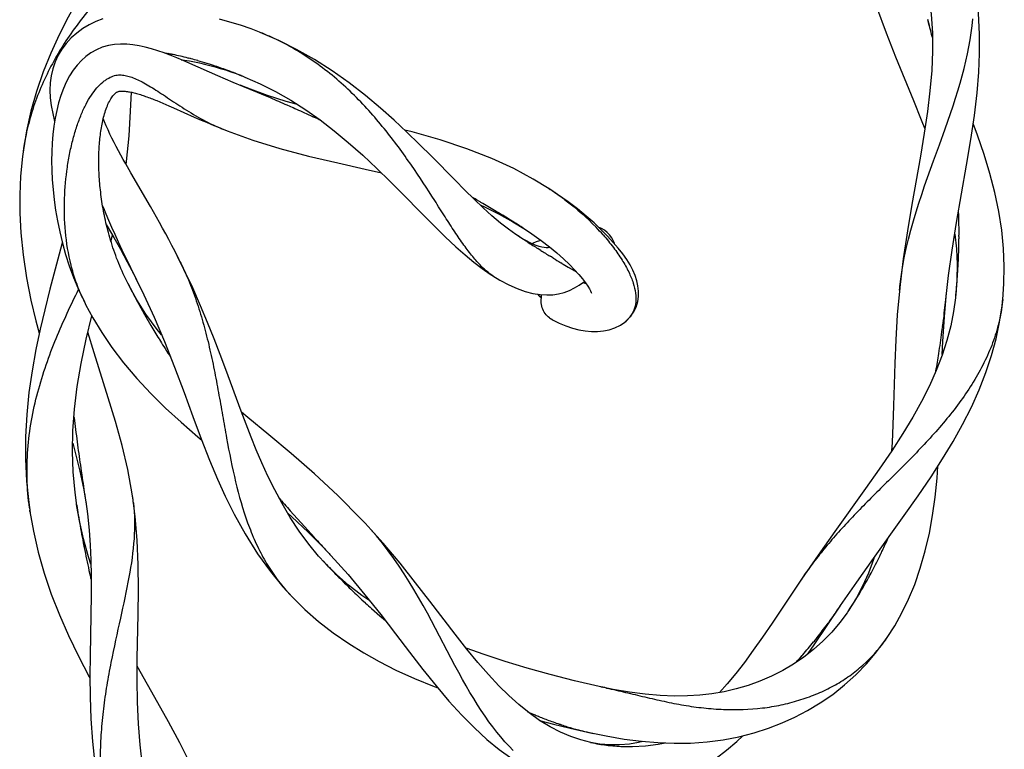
# Model space of a CAD drawing. Header units: millimetres. Extents: x 14.4 to 66.3, y 8 to 102.6.
# Tile 3 of 4: x 45.4 to 66.3, y 76.5 to 92. Entities that reach past the tile are written whole.
import ezdxf

# ---------------------------------------------------------------- set-up
doc = ezdxf.new("R2010")
doc.units = ezdxf.units.MM
doc.header["$LTSCALE"] = 7.254514
doc.layers.add('00_COMPONENTS', color=7, linetype='CONTINUOUS')

msp = doc.modelspace()

# ---------------------------------------------------------------- linework, layer by layer
at = {"layer": '00_COMPONENTS', "color": 7, "linetype": 'Continuous'}
for p, q in [((64.717, 91.906), (64.686, 92.029)), ((64.719, 91.906), (64.687, 92.029)), ((50.922, 91.589), (50.528, 91.759)), ((64.783, 91.647), (64.766, 91.715)), ((48.647, 91.294), (48.643, 91.295)), ((48.647, 91.293), (48.643, 91.294)), ((49.036, 91.1), (48.896, 91.16)), ((49.032, 91.206), (49.026, 91.208)), ((49.032, 91.206), (49.026, 91.207)), ((49.631, 90.835), (49.036, 91.1)), ((49.457, 91.083), (49.401, 91.1)), ((49.538, 91.056), (49.457, 91.083)), ((49.791, 90.766), (49.631, 90.835)), ((49.863, 90.943), (49.857, 90.945)), ((49.863, 90.943), (49.857, 90.945)), ((50.126, 90.842), (50.178, 90.822)), ((50.145, 90.835), (50.205, 90.811)), ((49.956, 90.696), (49.791, 90.766)), ((50.164, 90.612), (49.956, 90.696)), ((50.322, 90.551), (50.104, 90.636)), ((50.205, 90.811), (50.525, 90.67)), ((50.318, 90.549), (50.164, 90.612)), ((50.475, 90.484), (50.318, 90.549)), ((50.684, 90.421), (50.322, 90.551)), ((51.08, 90.295), (50.684, 90.421)), ((48.337, 90.31), (48.399, 90.285)), ((48.399, 90.285), (48.462, 90.259)), ((48.462, 90.259), (48.525, 90.231)), ((48.525, 90.231), (48.59, 90.203)), ((48.59, 90.203), (48.688, 90.16)), ((51.322, 90.227), (51.08, 90.295)), ((51.225, 90.158), (51.103, 90.212)), ((48.688, 90.16), (49.132, 89.962)), ((51.225, 90.158), (51.22, 90.16)), ((51.679, 89.953), (51.555, 90.009)), ((49.132, 89.962), (49.278, 89.899)), ((49.278, 89.899), (49.39, 89.85)), ((49.39, 89.85), (49.467, 89.817)), ((49.467, 89.817), (49.546, 89.784)), ((49.546, 89.784), (49.625, 89.751)), ((51.679, 89.953), (51.641, 89.97)), ((49.625, 89.751), (49.706, 89.718)), ((49.706, 89.718), (49.83, 89.669)), ((49.714, 89.715), (49.731, 89.708)), ((45.5, 89.226), (45.487, 89.124)), ((45.506, 89.264), (45.493, 89.173)), ((45.501, 89.233), (45.5, 89.226)), ((45.501, 89.233), (45.5, 89.226)), ((64.682, 88.68), (64.809, 89.032)), ((48.199, 88.065), (47.783, 88.781)), ((56.836, 88.321), (56.647, 88.446)), ((56.656, 88.44), (56.68, 88.425)), ((55.198, 88.158), (55.194, 88.16)), ((47.188, 88.075), (47.203, 88.036)), ((55.194, 88.096), (55.282, 88.057)), ((55.282, 88.057), (55.598, 87.9)), ((55.588, 87.927), (55.584, 87.929)), ((65.339, 87.954), (65.338, 87.975)), ((47.27, 87.667), (47.258, 87.719)), ((47.313, 87.772), (47.376, 87.627)), ((55.598, 87.9), (55.886, 87.74)), ((55.886, 87.74), (56.116, 87.598)), ((55.954, 87.702), (55.95, 87.704)), ((47.283, 87.615), (47.27, 87.667)), ((56.116, 87.598), (56.111, 87.602)), ((56.111, 87.602), (56.291, 87.482)), ((57.766, 87.595), (57.765, 87.596)), ((65.255, 87.486), (65.257, 87.474)), ((46.331, 87.304), (46.321, 87.265)), ((47.372, 87.297), (47.355, 87.351)), ((47.364, 87.322), (47.397, 87.453)), ((47.518, 87.312), (47.597, 87.142)), ((56.026, 87.419), (55.947, 87.471)), ((56.026, 87.419), (55.997, 87.438)), ((56.1, 87.372), (56.026, 87.419)), ((56.126, 87.355), (56.1, 87.372)), ((56.158, 87.334), (56.126, 87.355)), ((56.204, 87.305), (56.158, 87.334)), ((56.291, 87.482), (56.485, 87.344)), ((56.485, 87.344), (56.661, 87.209)), ((65.257, 87.474), (65.291, 87.165)), ((65.346, 87.424), (65.345, 87.456)), ((65.347, 87.424), (65.347, 87.456)), ((47.565, 87.155), (47.709, 86.891)), ((56.446, 87.152), (56.417, 87.171)), ((56.478, 87.132), (56.446, 87.152)), ((56.661, 87.209), (56.82, 87.077)), ((56.82, 87.077), (56.962, 86.951)), ((65.291, 87.165), (65.307, 86.839)), ((47.709, 86.891), (47.853, 86.614)), ((48.912, 86.73), (48.776, 87.006)), ((56.703, 86.992), (56.676, 87.009)), ((56.74, 86.969), (56.703, 86.992)), ((56.925, 86.857), (56.902, 86.871)), ((56.962, 86.951), (57.087, 86.831)), ((64.164, 86.952), (64.085, 86.287)), ((65.33, 86.847), (65.331, 86.879)), ((65.332, 86.847), (65.333, 86.878)), ((47.552, 86.801), (47.529, 86.857)), ((47.575, 86.745), (47.552, 86.801)), ((47.6, 86.689), (47.575, 86.745)), ((47.625, 86.633), (47.6, 86.689)), ((57.087, 86.831), (57.196, 86.72)), ((65.307, 86.839), (65.304, 86.505)), ((47.841, 86.641), (47.886, 86.55)), ((47.853, 86.614), (47.908, 86.507)), ((47.886, 86.55), (48.062, 86.192)), ((55.406, 86.63), (55.473, 86.586)), ((55.473, 86.586), (55.465, 86.591)), ((57.365, 86.525), (57.427, 86.444)), ((57.384, 86.45), (57.4, 86.444)), ((57.42, 86.445), (57.389, 86.456)), ((57.393, 86.447), (57.401, 86.443)), ((57.427, 86.443), (57.42, 86.445)), ((65.069, 86.09), (65.127, 86.602)), ((65.304, 86.505), (65.281, 86.189)), ((47.895, 86.115), (47.72, 86.435)), ((57.436, 86.429), (57.437, 86.428)), ((57.436, 86.429), (57.438, 86.428)), ((64.085, 86.287), (64.09, 86.336)), ((64.09, 86.336), (64.093, 86.365)), ((65.287, 86.261), (65.291, 86.303)), ((65.289, 86.261), (65.292, 86.302)), ((46.8, 86.041), (46.834, 85.972)), ((47.826, 86.23), (47.833, 86.217)), ((47.908, 86.076), (47.954, 85.99)), ((65.038, 85.721), (65.085, 86.232)), ((65.07, 86.09), (65.085, 86.232)), ((65.274, 86.125), (65.233, 85.835)), ((65.283, 86.21), (65.274, 86.125)), ((65.278, 86.161), (65.283, 86.21)), ((66.261, 85.958), (66.278, 86.108)), ((66.276, 86.087), (66.274, 86.069)), ((46.819, 86.003), (46.816, 86.008)), ((47.954, 85.99), (48.077, 85.77)), ((48.092, 85.744), (48.099, 85.731)), ((56.717, 85.664), (56.702, 85.673)), ((56.709, 85.669), (56.702, 85.673)), ((56.709, 85.669), (56.756, 85.643)), ((56.756, 85.643), (56.756, 85.643)), ((58.166, 85.546), (58.26, 85.611)), ((58.253, 85.605), (58.288, 85.633)), ((58.26, 85.611), (58.253, 85.605)), ((58.268, 85.617), (58.26, 85.611)), ((64.999, 85.517), (65.016, 85.63)), ((65.005, 85.199), (65.038, 85.721)), ((48.438, 85.341), (48.344, 85.455)), ((48.383, 85.254), (48.392, 85.24)), ((48.383, 85.254), (48.392, 85.24)), ((64.993, 84.925), (65.005, 85.199)), ((64.919, 84.942), (64.936, 85.055)), ((48.604, 84.906), (48.626, 84.873)), ((50.125, 83.72), (49.799, 84.603)), ((46.579, 83.602), (46.589, 83.521)), ((46.656, 83.003), (46.664, 82.945)), ((46.602, 81.995), (46.563, 82.432)), ((46.735, 82.45), (46.745, 82.369)), ((46.78, 82.089), (46.838, 81.743)), ((46.639, 81.719), (46.602, 81.995)), ((46.817, 81.878), (46.838, 81.743)), ((47.824, 81.907), (47.815, 81.966)), ((47.878, 81.481), (47.819, 81.94)), ((50.922, 81.887), (50.98, 81.821)), ((45.621, 81.781), (45.652, 81.561)), ((46.697, 81.393), (46.636, 81.741)), ((46.636, 81.741), (46.639, 81.719)), ((46.829, 81.803), (46.866, 81.54)), ((51.106, 81.677), (51.167, 81.607)), ((45.647, 81.592), (45.643, 81.617)), ((46.671, 81.515), (46.675, 81.493)), ((46.685, 81.434), (46.688, 81.412)), ((46.685, 81.434), (46.689, 81.413)), ((51.107, 81.561), (51.201, 81.477)), ((51.167, 81.607), (51.466, 81.27)), ((51.201, 81.477), (51.547, 81.149)), ((63.531, 80.593), (64.187, 81.509)), ((46.783, 81.009), (46.697, 81.393)), ((51.466, 81.27), (51.677, 81.038)), ((52.771, 81.326), (52.757, 81.341)), ((53.136, 80.919), (52.757, 81.341)), ((52.995, 81.071), (52.864, 81.223)), ((51.547, 81.149), (51.861, 80.833)), ((46.776, 80.927), (46.797, 80.821)), ((46.779, 80.927), (46.798, 80.822)), ((46.89, 80.626), (46.783, 81.009)), ((51.806, 80.897), (51.82, 80.882)), ((51.861, 80.833), (52.044, 80.639)), ((46.94, 80.473), (46.89, 80.626)), ((52.028, 80.656), (52.393, 80.251)), ((62.36, 80.667), (62.008, 80.155)), ((63.71, 80.741), (63.721, 80.766)), ((63.712, 80.739), (63.724, 80.764)), ((51.934, 80.464), (51.861, 80.542)), ((51.898, 80.503), (51.935, 80.465)), ((52.15, 80.252), (51.924, 80.475)), ((63.179, 80.094), (63.531, 80.593)), ((46.898, 80.34), (46.921, 80.234)), ((52.404, 80.029), (52.15, 80.252)), ((52.393, 80.251), (52.751, 79.823)), ((62.023, 80.178), (61.382, 79.22)), ((62.06, 80.231), (62.049, 80.215)), ((63.462, 80.249), (63.486, 80.295)), ((63.464, 80.248), (63.489, 80.294)), ((51.012, 79.991), (51.167, 79.821)), ((52.244, 80.144), (52.318, 80.072)), ((52.244, 80.144), (52.317, 80.071)), ((62.023, 80.177), (61.998, 80.14)), ((62.838, 79.597), (63.179, 80.094)), ((51.133, 79.857), (51.216, 79.77)), ((52.751, 79.823), (53.084, 79.404)), ((63.194, 79.783), (63.207, 79.804)), ((63.196, 79.782), (63.209, 79.803)), ((63.22, 79.826), (63.232, 79.847)), ((63.222, 79.825), (63.234, 79.845)), ((52.686, 79.719), (52.763, 79.65)), ((52.686, 79.718), (52.761, 79.648)), ((62.278, 78.761), (62.843, 79.605)), ((62.82, 79.571), (62.838, 79.597)), ((52.892, 79.534), (53.064, 79.379)), ((53.064, 79.379), (53.186, 79.277)), ((63.014, 79.5), (62.974, 79.442)), ((63.024, 79.515), (62.992, 79.467)), ((63.014, 79.5), (63.024, 79.515)), ((62.586, 79.239), (62.599, 79.257)), ((62.586, 79.239), (62.599, 79.257)), ((54.579, 78.472), (54.248, 79.105)), ((63.791, 78.867), (63.841, 78.939)), ((63.825, 78.915), (63.841, 78.939)), ((62.152, 78.575), (62.278, 78.761)), ((62.294, 78.86), (62.307, 78.876)), ((62.295, 78.859), (62.308, 78.876)), ((61.994, 78.501), (62.007, 78.517)), ((57.796, 77.859), (57.718, 77.876)), ((58.012, 77.816), (57.754, 77.868)), ((57.754, 77.868), (57.796, 77.859)), ((56.421, 77.246), (56.437, 77.24)), ((56.422, 77.25), (56.438, 77.244)), ((56.871, 77.078), (56.887, 77.073)), ((56.872, 77.082), (56.888, 77.077)), ((57.102, 76.991), (57.438, 76.914)), ((57.438, 76.914), (57.589, 76.881)), ((57.55, 76.89), (57.866, 76.826)), ((57.732, 76.655), (57.53, 76.689)), ((57.53, 76.689), (57.543, 76.687)), ((57.949, 76.637), (57.732, 76.655))]:
    msp.add_line(p, q, dxfattribs=at)
for points in [[(48.195, 94.688), (47.628, 93.9), (47.35, 93.507), (47.089, 93.124), (46.86, 92.77), (46.655, 92.433), (46.459, 92.083), (46.266, 91.708), (46.089, 91.32), (45.929, 90.92), (45.788, 90.507), (45.668, 90.087), (45.574, 89.671), (45.506, 89.264)], [(65.294, 87.727), (65.509, 88.94), (65.6, 89.484), (65.676, 89.997), (65.732, 90.479), (65.767, 90.913), (65.784, 91.312), (65.783, 91.722), (65.759, 92.167), (65.707, 92.617), (65.629, 93.043), (65.532, 93.433)], [(64.565, 93.178), (64.647, 92.854), (64.712, 92.506), (64.758, 92.136), (64.782, 91.751), (64.785, 91.357), (64.768, 90.949), (64.731, 90.522), (64.678, 90.078), (64.609, 89.617), (64.528, 89.134), (64.346, 88.107)], [(63.401, 92.889), (63.597, 92.302), (63.8, 91.752), (64.003, 91.237), (64.384, 90.311)], [(47.194, 92.047), (47.045, 91.988), (46.902, 91.919), (46.766, 91.838), (46.637, 91.744), (46.52, 91.64), (46.416, 91.526), (46.324, 91.404), (46.246, 91.274), (46.182, 91.135), (46.132, 90.987), (46.098, 90.837), (46.078, 90.686), (46.071, 90.53), (46.077, 90.369), (46.097, 90.204), (46.128, 90.035), (46.17, 89.871)], [(50.548, 91.751), (50.339, 91.831), (50.112, 91.909), (49.887, 91.979), (49.665, 92.039)], [(65.055, 89.71), (65.113, 89.876), (65.17, 90.039), (65.224, 90.202), (65.276, 90.363), (65.326, 90.522), (65.372, 90.681), (65.416, 90.838), (65.457, 90.993), (65.494, 91.148), (65.528, 91.301), (65.558, 91.453), (65.584, 91.603), (65.606, 91.752), (65.624, 91.9), (65.638, 92.046)], [(48.896, 91.16), (48.759, 91.218), (48.623, 91.273), (48.489, 91.324), (48.356, 91.37), (48.223, 91.411), (48.092, 91.447), (47.961, 91.476), (47.83, 91.497), (47.699, 91.51), (47.569, 91.512), (47.439, 91.504), (47.309, 91.481), (47.18, 91.444), (47.056, 91.392), (46.939, 91.326), (46.833, 91.248), (46.737, 91.162), (46.648, 91.065), (46.563, 90.955), (46.486, 90.834), (46.417, 90.704), (46.356, 90.566), (46.302, 90.42), (46.254, 90.264), (46.214, 90.104), (46.181, 89.938), (46.154, 89.767), (46.133, 89.591), (46.118, 89.41), (46.109, 89.223), (46.106, 89.031), (46.109, 88.833), (46.119, 88.63), (46.135, 88.421), (46.158, 88.205), (46.189, 87.983), (46.229, 87.756), (46.277, 87.524), (46.335, 87.289), (46.403, 87.048), (46.481, 86.804), (46.572, 86.557), (46.677, 86.303), (46.8, 86.041)], [(54.168, 89.126), (53.902, 89.39), (53.64, 89.644), (53.372, 89.895), (53.082, 90.153), (52.761, 90.423), (52.415, 90.691), (52.055, 90.945), (51.683, 91.182), (51.302, 91.399), (50.922, 91.589)], [(48.852, 91.179), (48.923, 91.169), (49.028, 91.152), (49.134, 91.133), (49.242, 91.111), (49.351, 91.086), (49.461, 91.059), (49.571, 91.029), (49.683, 90.996), (49.795, 90.961)], [(49.795, 90.961), (49.907, 90.923), (50.019, 90.883), (50.132, 90.84)], [(50.525, 90.67), (50.85, 90.507), (51.175, 90.321), (51.494, 90.118), (51.801, 89.901), (52.099, 89.672), (52.397, 89.425), (52.702, 89.155), (53.004, 88.872), (53.281, 88.599), (53.524, 88.355)], [(47.258, 87.719), (47.246, 87.771), (47.235, 87.822), (47.225, 87.873), (47.215, 87.923), (47.205, 87.974), (47.196, 88.024), (47.188, 88.074), (47.18, 88.123), (47.172, 88.173), (47.165, 88.221), (47.158, 88.27), (47.152, 88.318), (47.146, 88.366), (47.14, 88.414), (47.135, 88.461), (47.131, 88.508), (47.127, 88.555), (47.123, 88.601), (47.119, 88.647), (47.116, 88.693), (47.114, 88.739), (47.112, 88.784), (47.11, 88.829), (47.108, 88.874), (47.107, 88.918), (47.107, 88.962), (47.106, 89.006), (47.106, 89.05), (47.107, 89.093), (47.107, 89.136), (47.109, 89.179), (47.11, 89.222), (47.112, 89.264), (47.114, 89.305), (47.116, 89.346), (47.119, 89.387), (47.122, 89.426), (47.126, 89.466), (47.13, 89.505), (47.134, 89.544), (47.139, 89.582), (47.144, 89.621), (47.149, 89.659), (47.155, 89.697), (47.161, 89.735), (47.167, 89.773), (47.175, 89.811), (47.182, 89.849), (47.19, 89.886), (47.199, 89.923), (47.208, 89.96), (47.218, 89.997), (47.228, 90.033), (47.239, 90.068), (47.25, 90.103), (47.262, 90.137), (47.275, 90.171), (47.288, 90.203), (47.301, 90.234), (47.315, 90.264), (47.33, 90.293), (47.344, 90.32), (47.359, 90.346), (47.375, 90.37), (47.39, 90.392), (47.406, 90.413), (47.422, 90.432), (47.44, 90.45), (47.459, 90.468), (47.475, 90.481), (47.488, 90.49), (47.499, 90.496), (47.509, 90.5), (47.522, 90.504), (47.536, 90.508), (47.553, 90.51), (47.573, 90.512), (47.594, 90.513), (47.617, 90.513), (47.64, 90.512), (47.664, 90.51), (47.689, 90.507), (47.713, 90.504), (47.737, 90.5), (47.76, 90.496), (47.784, 90.492), (47.808, 90.487), (47.831, 90.481), (47.856, 90.475), (47.882, 90.469), (47.908, 90.462), (47.935, 90.454), (47.962, 90.446), (47.989, 90.438), (48.016, 90.429), (48.044, 90.42), (48.071, 90.411), (48.099, 90.401), (48.128, 90.391), (48.157, 90.38), (48.186, 90.369), (48.216, 90.358), (48.245, 90.347), (48.276, 90.335), (48.306, 90.323), (48.337, 90.31)], [(47.683, 88.957), (47.691, 89.018), (47.747, 89.565), (47.781, 90.084), (47.798, 90.489)], [(50.748, 90.368), (50.643, 90.413), (50.475, 90.484)], [(64.384, 90.311), (64.547, 89.906), (64.623, 89.711)], [(47.783, 88.781), (47.676, 88.969), (47.624, 89.062), (47.573, 89.153), (47.524, 89.244), (47.476, 89.334), (47.43, 89.424), (47.386, 89.512), (47.343, 89.6), (47.303, 89.688), (47.265, 89.776), (47.229, 89.862), (47.202, 89.934)], [(66.276, 86.087), (66.301, 86.422), (66.308, 86.79), (66.293, 87.17), (66.254, 87.561), (66.191, 87.96), (66.107, 88.363), (66.004, 88.764), (65.882, 89.165), (65.741, 89.579), (65.65, 89.823)], [(49.83, 89.669), (50.373, 89.471), (50.948, 89.292), (51.556, 89.131), (52.175, 88.988), (52.753, 88.858), (53.101, 88.776)], [(56.656, 88.44), (56.317, 88.646), (55.904, 88.867), (55.438, 89.084), (54.913, 89.29), (54.342, 89.48), (53.752, 89.645), (53.599, 89.683)], [(64.809, 89.032), (64.934, 89.375), (65.055, 89.71)], [(45.487, 89.124), (45.447, 88.706), (45.429, 88.308), (45.43, 87.919), (45.451, 87.503), (45.499, 87.038), (45.573, 86.55), (45.666, 86.078), (45.771, 85.639), (45.843, 85.373)], [(55.947, 87.471), (55.793, 87.58), (55.625, 87.712), (55.444, 87.866), (55.255, 88.038), (55.066, 88.218), (54.871, 88.411), (54.66, 88.624), (54.168, 89.126)], [(64.093, 86.365), (64.119, 86.568), (64.15, 86.77), (64.186, 86.971), (64.228, 87.171), (64.275, 87.369), (64.325, 87.564), (64.379, 87.757), (64.436, 87.947), (64.496, 88.134), (64.557, 88.319), (64.619, 88.501), (64.682, 88.68)], [(53.524, 88.355), (53.975, 87.895), (54.215, 87.654), (54.454, 87.419), (54.677, 87.211), (54.877, 87.035), (55.061, 86.882), (55.237, 86.748), (55.406, 86.63)], [(57.76, 87.572), (57.609, 87.714), (57.443, 87.86), (57.259, 88.011), (57.057, 88.165), (56.836, 88.321)], [(47.203, 88.036), (47.256, 87.907), (47.313, 87.772)], [(48.791, 86.975), (48.724, 87.106), (48.658, 87.235), (48.591, 87.36), (48.525, 87.484), (48.459, 87.605), (48.393, 87.724), (48.328, 87.84), (48.199, 88.065)], [(64.346, 88.107), (64.252, 87.548), (64.164, 86.952)], [(65.127, 86.602), (65.2, 87.14), (65.294, 87.727)], [(47.267, 87.68), (47.286, 87.648), (47.424, 87.407), (47.565, 87.155)], [(47.355, 87.351), (47.34, 87.405), (47.324, 87.458), (47.31, 87.511), (47.296, 87.563), (47.283, 87.615)], [(47.376, 87.627), (47.444, 87.474), (47.518, 87.312)], [(57.766, 87.595), (57.749, 87.603), (57.713, 87.616)], [(58.288, 85.633), (58.373, 85.72), (58.444, 85.82), (58.499, 85.93), (58.534, 86.045), (58.551, 86.157), (58.552, 86.268), (58.54, 86.378), (58.516, 86.489), (58.479, 86.6), (58.431, 86.711), (58.372, 86.823), (58.301, 86.938), (58.218, 87.056), (58.123, 87.177), (58.016, 87.303), (57.895, 87.435), (57.76, 87.572)], [(58.044, 87.271), (58.04, 87.284), (58.016, 87.342), (57.982, 87.402), (57.938, 87.46), (57.887, 87.513), (57.828, 87.559), (57.765, 87.596)], [(47.407, 87.189), (47.389, 87.243), (47.372, 87.297)], [(56.159, 87.34), (56.043, 87.408), (56.026, 87.419)], [(56.676, 87.196), (56.671, 87.194), (56.651, 87.19), (56.625, 87.186), (56.591, 87.186), (56.55, 87.191), (56.502, 87.2), (56.442, 87.216), (56.363, 87.243), (56.267, 87.285), (56.159, 87.34)], [(56.485, 87.342), (56.451, 87.336), (56.379, 87.315), (56.314, 87.287), (56.292, 87.274)], [(46.321, 87.265), (46.069, 86.308), (45.959, 85.872), (45.861, 85.458), (45.771, 85.032), (45.691, 84.579), (45.624, 84.115), (45.577, 83.646), (45.552, 83.172), (45.552, 82.698), (45.575, 82.232), (45.621, 81.781)], [(47.445, 87.079), (47.425, 87.134), (47.407, 87.189)], [(47.529, 86.857), (47.507, 86.913), (47.485, 86.968), (47.465, 87.024), (47.445, 87.079)], [(47.597, 87.142), (47.683, 86.962), (47.777, 86.769), (47.805, 86.714)], [(49.799, 84.603), (49.679, 84.923), (49.55, 85.258), (49.412, 85.603), (49.264, 85.958), (49.099, 86.334), (48.912, 86.73)], [(57.196, 86.72), (57.288, 86.617), (57.365, 86.525)], [(47.678, 86.52), (47.651, 86.577), (47.625, 86.633)], [(47.72, 86.435), (47.706, 86.464), (47.678, 86.52)], [(55.465, 86.591), (55.613, 86.5), (55.8, 86.4), (55.979, 86.32), (56.149, 86.26), (56.311, 86.218), (56.466, 86.194), (56.61, 86.186), (56.737, 86.192), (56.856, 86.211), (56.973, 86.241), (57.087, 86.283), (57.195, 86.335), (57.296, 86.394), (57.388, 86.455), (57.407, 86.469)], [(57.427, 86.444), (57.475, 86.374), (57.509, 86.317)], [(57.509, 86.317), (57.533, 86.271), (57.547, 86.237), (57.551, 86.225)], [(64.09, 86.336), (64.039, 85.762), (64.005, 85.233), (63.984, 84.736), (63.958, 83.835)], [(47.826, 86.23), (47.832, 86.218), (47.833, 86.217)], [(48.344, 85.455), (48.107, 85.78), (47.895, 86.115)], [(48.062, 86.192), (48.28, 85.716), (48.498, 85.199), (48.712, 84.652), (48.913, 84.116), (49.099, 83.61), (49.279, 83.13), (49.456, 82.68), (49.624, 82.28), (49.789, 81.914), (49.976, 81.535), (50.208, 81.115), (50.474, 80.693), (50.747, 80.314), (51.012, 79.991)], [(56.407, 86.203), (56.442, 86.168), (56.492, 86.125)], [(46.827, 85.985), (46.98, 85.7), (47.169, 85.386), (47.385, 85.068), (47.633, 84.743), (47.91, 84.416), (48.209, 84.095), (48.522, 83.786), (48.851, 83.484), (49.207, 83.172), (49.29, 83.103)], [(65.233, 85.835), (65.171, 85.534), (65.09, 85.222), (64.987, 84.905), (64.863, 84.586), (64.719, 84.261), (64.552, 83.928), (64.365, 83.591), (64.157, 83.246), (63.92, 82.878), (63.655, 82.489), (63.367, 82.081)], [(64.187, 81.509), (64.481, 81.926), (64.754, 82.327), (65.001, 82.71), (65.221, 83.074), (65.423, 83.439), (65.609, 83.808), (65.772, 84.174), (65.915, 84.539), (66.036, 84.9), (66.134, 85.258), (66.208, 85.611), (66.261, 85.958)], [(46.563, 82.432), (46.549, 82.867), (46.558, 83.306), (46.591, 83.765), (46.649, 84.242), (46.732, 84.735), (46.84, 85.251), (46.957, 85.743)], [(48.077, 85.77), (48.212, 85.538), (48.296, 85.397)], [(56.756, 85.643), (56.87, 85.587), (57.01, 85.529), (57.15, 85.483), (57.287, 85.449), (57.42, 85.426), (57.552, 85.413), (57.681, 85.413), (57.808, 85.424), (57.932, 85.449), (58.052, 85.49), (58.166, 85.546)], [(47.308, 84.003), (47.007, 84.955), (46.874, 85.396)], [(47.815, 81.966), (47.721, 82.481), (47.602, 82.99), (47.462, 83.499), (47.308, 84.003)], [(63.958, 83.835), (63.945, 83.432), (63.929, 83.055), (63.919, 82.878)], [(46.579, 83.602), (46.582, 83.58), (46.589, 83.521)], [(51.559, 80.898), (51.357, 81.171), (51.166, 81.462), (50.992, 81.757), (50.836, 82.048), (50.693, 82.339), (50.563, 82.625), (50.445, 82.901), (50.337, 83.169), (50.23, 83.442), (50.125, 83.72)], [(52.771, 81.326), (52.672, 81.431), (52.177, 81.931), (51.679, 82.393), (51.187, 82.822), (50.71, 83.22), (50.267, 83.587), (50.132, 83.7)], [(46.552, 83.042), (46.622, 82.789), (46.705, 82.449), (46.78, 82.089)], [(63.825, 78.915), (63.984, 79.163), (64.137, 79.437), (64.278, 79.728), (64.408, 80.043), (64.527, 80.386), (64.633, 80.754), (64.72, 81.131), (64.788, 81.509), (64.841, 81.893), (64.882, 82.295), (64.901, 82.555)], [(63.367, 82.081), (62.714, 81.169), (62.36, 80.667)], [(45.647, 81.592), (45.721, 81.176), (45.823, 80.73), (45.949, 80.283), (46.099, 79.839), (46.271, 79.397), (46.465, 78.958), (46.677, 78.518), (46.904, 78.084), (46.918, 78.058)], [(46.866, 81.54), (46.902, 81.197), (46.925, 80.876), (46.939, 80.563), (46.945, 80.221), (46.944, 79.825), (46.937, 79.392), (46.921, 78.527)], [(47.919, 78.47), (47.938, 79.412), (47.945, 79.929), (47.941, 80.462), (47.92, 80.983), (47.878, 81.481)], [(54.248, 79.105), (54.161, 79.268), (54.073, 79.433), (53.982, 79.599), (53.888, 79.766), (53.79, 79.933), (53.689, 80.1), (53.585, 80.267), (53.475, 80.432), (53.362, 80.596), (53.244, 80.757), (53.122, 80.916), (52.995, 81.071)], [(51.898, 80.503), (51.768, 80.646), (51.559, 80.898)], [(54.665, 78.985), (54.126, 79.69), (53.825, 80.08), (53.496, 80.492), (53.136, 80.919)], [(63.551, 80.62), (63.536, 80.572), (63.427, 80.28), (63.303, 80.004)], [(52.856, 79.691), (52.685, 79.809), (52.404, 80.029)], [(63.303, 80.004), (63.167, 79.747), (63.021, 79.51)], [(51.216, 79.77), (51.477, 79.513), (51.766, 79.259), (52.079, 79.013), (52.405, 78.788), (52.725, 78.589), (53.05, 78.406), (53.405, 78.226), (53.801, 78.046), (54.22, 77.874), (54.294, 77.847)], [(53.084, 79.404), (53.397, 78.997), (53.694, 78.607), (53.98, 78.237), (54.259, 77.888), (54.532, 77.564), (54.802, 77.267), (55.07, 76.997), (55.335, 76.755), (55.599, 76.539), (55.862, 76.349), (56.122, 76.185), (56.379, 76.045), (56.632, 75.929), (56.88, 75.834), (57.125, 75.759)], [(62.974, 79.442), (62.819, 79.233), (62.648, 79.032), (62.461, 78.839), (62.262, 78.661), (62.056, 78.499), (61.839, 78.351), (61.613, 78.216), (61.374, 78.095), (61.126, 77.988), (60.873, 77.898), (60.62, 77.824), (60.366, 77.765), (60.109, 77.721), (59.851, 77.691), (59.591, 77.675), (59.314, 77.672), (59.012, 77.684), (58.692, 77.712), (58.359, 77.756), (58.012, 77.816)], [(61.382, 79.22), (61.18, 78.922), (60.986, 78.644), (60.798, 78.387), (60.615, 78.15), (60.434, 77.932), (60.268, 77.748)], [(57.113, 76.813), (56.894, 76.907), (56.675, 77.021), (56.453, 77.157), (56.231, 77.315), (56.011, 77.492), (55.798, 77.685), (55.586, 77.894), (55.368, 78.128), (55.142, 78.389), (54.909, 78.672), (54.665, 78.985)], [(57.866, 76.826), (58.25, 76.761), (58.613, 76.715), (58.96, 76.685), (59.306, 76.672), (59.656, 76.677), (60.004, 76.702), (60.345, 76.746), (60.679, 76.809), (61.002, 76.891), (61.311, 76.99), (61.599, 77.102), (61.869, 77.225), (62.137, 77.366), (62.406, 77.528), (62.669, 77.709), (62.921, 77.909), (63.162, 78.127), (63.39, 78.363), (63.6, 78.611), (63.791, 78.867)], [(46.921, 78.527), (46.918, 78.101), (46.922, 77.66), (46.939, 77.19), (46.972, 76.707), (47.022, 76.237), (47.088, 75.796), (47.17, 75.373), (47.27, 74.952), (47.391, 74.532)], [(57.718, 77.876), (57.194, 77.998), (56.679, 78.132), (56.189, 78.269), (55.727, 78.408), (55.278, 78.554), (54.898, 78.688)], [(48.198, 75.36), (48.107, 75.779), (48.036, 76.201), (47.983, 76.636), (47.946, 77.087), (47.925, 77.547), (47.917, 78.011), (47.919, 78.47)], [(49.541, 75.035), (49.425, 75.359), (49.26, 75.772), (49.059, 76.217), (48.825, 76.681), (48.586, 77.123), (48.358, 77.531), (48.137, 77.921), (47.92, 78.308), (47.918, 78.31)], [(55.895, 76.52), (55.806, 76.61), (55.719, 76.705), (55.632, 76.805), (55.547, 76.909), (55.463, 77.017), (55.38, 77.129), (55.297, 77.246), (55.216, 77.366), (55.135, 77.49), (55.056, 77.619), (54.976, 77.751), (54.897, 77.888), (54.818, 78.028), (54.738, 78.173), (54.659, 78.321), (54.579, 78.472)], [(56.451, 77.158), (56.747, 77.08), (57.102, 76.991)], [(57.543, 76.687), (57.326, 76.741), (57.113, 76.813)], [(57.324, 75.711), (57.558, 75.67), (57.81, 75.643), (58.061, 75.635), (58.307, 75.646), (58.548, 75.673), (58.789, 75.717), (59.03, 75.779), (59.269, 75.859), (59.506, 75.957), (59.739, 76.072), (59.969, 76.205), (60.197, 76.356), (60.418, 76.524), (60.635, 76.708), (60.764, 76.831)], [(58.644, 76.712), (58.548, 76.688), (58.357, 76.655), (58.158, 76.638), (57.949, 76.637)], [(58.698, 76.615), (58.971, 76.649), (59.125, 76.679)], [(58.302, 76.603), (58.422, 76.601), (58.698, 76.615)]]:
    msp.add_lwpolyline(points, dxfattribs=at)
for centre, radius, start, end in [((39.552, 85.409), 25.992, 14.0405, 14.4757), ((48.596, 86.878), 5.249, 67.8461, 68.1671), ((48.579, 86.836), 5.294, 65.0272, 67.8421), ((47.687, 86.356), 5.03, 79.8277, 80.7349), ((47.648, 86.141), 5.249, 79.3825, 79.829), ((47.622, 86.001), 5.391, 79.0838, 79.3831), ((47.595, 85.859), 5.536, 78.6949, 79.0372), ((47.503, 85.414), 5.99, 77.1462, 78.6736), ((47.348, 84.739), 6.683, 75.7147, 77.1339), ((47.258, 84.385), 7.048, 75.4749, 75.7205), ((47.216, 84.222), 7.217, 75.1398, 75.4269), ((47.101, 83.794), 7.66, 74.0415, 75.1289), ((46.885, 83.048), 8.436, 72.6537, 74.0268), ((46.346, 81.39), 10.179, 70.0262, 71.7214), ((46.137, 80.81), 10.796, 69.8432, 70.0346), ((46.009, 80.464), 11.165, 69.2795, 69.809), ((45.783, 79.87), 11.8, 68.4038, 69.2731), ((35.534, 55.072), 38.434, 66.1042, 66.6823), ((31.598, 46.228), 48.115, 65.4949, 65.9262), ((28.834, 40.179), 54.766, 65.1871, 65.346), ((51.155, 93.257), 3.824, 246.6966, 247.8557), ((50.733, 88.506), 5.282, 169.544, 171.3083), ((50.786, 88.497), 5.336, 171.3067, 172.081), ((53.648, 83.749), 5.573, 55.8002, 57.04), ((41.115, 63.916), 28.036, 59.9811, 60.2453), ((41.334, 64.295), 27.598, 59.854, 59.9807), ((41.494, 64.571), 27.279, 59.7169, 59.844), ((42.095, 65.594), 26.092, 58.9981, 59.7229), ((42.585, 66.411), 25.14, 58.8635, 58.9961), ((42.781, 66.736), 24.761, 58.7196, 58.8534), ((51.816, 87.489), 13.532, 0.0557, 1.9658), ((43.213, 67.444), 23.931, 57.9725, 58.7238), ((43.571, 68.016), 23.256, 57.8383, 57.9709), ((43.728, 68.265), 22.962, 57.6953, 57.8287), ((39.134, 91.083), 8.872, 336.8054, 337.0205), ((44.045, 68.767), 22.368, 57.3565, 57.6967), ((54.003, 84.127), 5.053, 41.3003, 43.7711), ((57.591, 87.242), 0.394, 68.7993, 71.8346), ((57.593, 87.245), 0.391, 63.8714, 68.7966), ((52.097, 87.491), 13.251, 359.8471, 0.0496), ((82.743, 129.021), 49.442, 237.5355, 237.8277), ((52.449, 87.487), 12.898, 357.5031, 359.511), ((52.183, 87.491), 13.165, 359.505, 359.7099), ((75.115, 116.858), 35.085, 237.9142, 238.2938), ((42.542, 83.827), 6.997, 25.8909, 26.7425), ((68.672, 106.387), 22.791, 238.4298, 238.906), ((52.706, 87.477), 12.641, 357.2846, 357.4969), ((72.88, 99.122), 27.978, 206.3274, 206.4946), ((66.288, 102.434), 18.174, 238.9907, 239.1067), ((64.148, 98.843), 13.994, 239.0761, 239.7168), ((62.748, 96.449), 11.221, 239.7278, 239.8434), ((62.202, 95.509), 10.134, 239.8419, 240.0115), ((60.699, 92.89), 7.114, 239.9536, 240.8865), ((52.822, 87.472), 12.525, 354.8552, 356.9269), ((52.785, 87.473), 12.563, 356.9285, 357.1412), ((56.041, 87.482), 1.061, 236.3536, 237.1146), ((58.002, 87.895), 1.571, 247.5187, 247.9934), ((60.562, 92.909), 14.382, 206.756, 207.3935), ((60.82, 93.042), 14.672, 207.3923, 207.6664), ((57.95, 87.765), 1.431, 247.9856, 248.9486), ((52.724, 87.48), 12.624, 354.2224, 354.455), ((52.752, 87.478), 12.595, 354.6453, 354.8565), ((50.332, 87.753), 3.925, 204.4777, 204.8631), ((50.329, 87.751), 3.921, 204.863, 206.3981), ((61.076, 93.177), 14.961, 207.7259, 208.3379), ((57.642, 87.421), 1.731, 224.7996, 228.2945), ((40.335, 88.763), 24.878, 352.7666, 353.8322), ((62.68, 86.457), 3.615, 353.4787, 353.8414), ((56.91, 86.028), 0.412, 232.9038, 239.6687), ((57.748, 87.522), 2.125, 240.9562, 241.3147), ((57.841, 86.141), 0.676, 309.1877, 310.0089), ((57.849, 86.131), 0.664, 310.0055, 311.9256), ((57.874, 86.104), 0.627, 311.8677, 318.8604), ((57.892, 86.088), 0.602, 318.8715, 322.8144), ((39.888, 88.814), 25.329, 351.4655, 352.5198), ((63.056, 94.314), 17.245, 211.1393, 211.695), ((63.537, 94.612), 17.811, 211.7492, 212.298), ((64.085, 94.959), 18.459, 212.299, 212.9971), ((43.597, 88.246), 21.577, 350.1929, 351.1936), ((99.11, 90.101), 52.931, 187.1411, 187.4215), ((104.179, 90.761), 58.043, 187.42052, 187.68047), ((113.6, 92.043), 67.552, 187.7401, 188.16433), ((130.541, 94.478), 84.667, 188.22239, 188.5586), ((44.158, 81.371), 3.705, 6.9694, 8.324), ((51.085, 82.421), 5.5, 187.8849, 188.4005), ((66.719, 84.797), 20.314, 188.7146, 189.2961), ((44.112, 81.365), 3.751, 6.2393, 6.9705), ((85.069, 111.482), 45.187, 221.0275, 221.2696), ((66.67, 84.789), 20.265, 189.361, 189.5284), ((67.34, 84.905), 20.945, 189.5999, 190.9496), ((84.446, 110.896), 44.332, 222.3384, 222.5854), ((53.617, 85.515), 11.168, 334.826, 336.3035), ((69.579, 85.345), 23.227, 191.2292, 192.4435), ((83.967, 110.456), 43.682, 222.6123, 222.8613), ((83.623, 110.137), 43.213, 222.8615, 223.0169), ((54.291, 85.186), 10.418, 331.9889, 334.158), ((53.822, 85.418), 10.941, 334.1379, 334.5455), ((53.749, 85.453), 11.022, 334.5451, 334.6823), ((63.647, 91.497), 16.09, 223.288, 224.5729), ((71.346, 85.733), 25.036, 192.6868, 192.918), ((63.489, 91.343), 15.87, 224.5758, 224.8812), ((69.08, 75.38), 8.534, 145.4894, 145.7927), ((54.871, 84.878), 9.761, 331.1318, 331.6814), ((63.318, 91.171), 15.628, 225.2568, 225.9473), ((55.488, 84.533), 9.054, 328.8218, 331.1602), ((53.772, 82.295), 3.592, 221.4528, 221.8876), ((53.775, 82.297), 3.596, 221.8876, 222.7189), ((63.14, 90.987), 15.372, 225.9469, 227.1463), ((55.891, 84.29), 8.583, 327.604, 328.3204), ((55.824, 84.331), 8.662, 328.4837, 328.6518), ((62.916, 90.746), 15.042, 227.5415, 228.2029), ((52.747, 86.428), 12.186, 324.1778, 325.7539), ((56.025, 84.204), 8.425, 326.1801, 327.6074), ((53.889, 85.595), 10.772, 321.6602, 323.5843), ((53.419, 85.945), 11.359, 323.5699, 323.8118), ((53.245, 86.072), 11.573, 323.9238, 324.166), ((54.826, 84.845), 9.571, 318.8872, 321.0072), ((54.445, 85.157), 10.064, 320.9911, 321.2586), ((54.312, 85.264), 10.235, 321.3797, 321.6457), ((61.179, 80.726), 3.207, 322.4834, 323.4909), ((61.183, 80.723), 3.202, 323.4908, 324.9527), ((61.185, 80.721), 3.198, 324.9529, 325.6093), ((55.249, 84.479), 9.013, 318.5797, 318.8709), ((55.576, 84.188), 8.574, 317.3905, 318.1461), ((55.402, 84.344), 8.809, 318.1441, 318.4469), ((53.869, 59.397), 18.876, 77.7551, 77.9931), ((59.783, 85.477), 8.891, 246.1988, 247.1945), ((59.636, 85.131), 8.515, 247.1991, 247.8124), ((59.556, 84.933), 8.301, 247.9313, 248.1489), ((59.487, 84.761), 8.117, 248.1475, 249.0418), ((59.312, 84.304), 7.627, 249.0389, 251.0649), ((59.167, 83.889), 7.188, 251.088, 251.3699), ((59.128, 83.773), 7.064, 251.5038, 251.7609), ((59.075, 83.611), 6.895, 251.7591, 252.8272), ((58.94, 83.173), 6.437, 252.8245, 255.0536), ((58.836, 82.796), 6.045, 255.0805, 255.4117), ((58.821, 82.737), 5.984, 255.412, 255.5854), ((58.807, 82.683), 5.928, 255.5852, 255.8822), ((58.755, 82.476), 5.715, 255.8765, 257.8226), ((58.413, 80.864), 4.267, 258.2331, 262.741), ((58.385, 80.662), 4.063, 262.7751, 263.2878), ((58.382, 80.634), 4.034, 263.2881, 263.5345), ((58.379, 80.607), 4.008, 263.5343, 264.0224), ((58.365, 80.47), 3.869, 264.0076, 269.0592)]:
    msp.add_arc(centre, radius, start, end, dxfattribs=at)
for points, knots in [([(49.867, 95.425), (49.797, 95.312), (49.649, 95.089), (49.398, 94.769), (49.12, 94.459), (48.816, 94.153), (48.492, 93.847), (48.036, 93.425), (47.575, 92.985), (47.13, 92.511), (46.808, 92.134), (46.509, 91.735), (46.238, 91.315), (46.002, 90.876), (45.802, 90.419), (45.644, 89.949), (45.569, 89.627), (45.539, 89.464)], [0, 0, 0, 0, 0.053215, 0.107212, 0.162703, 0.220163, 0.279686, 0.341232, 0.469286, 0.535018, 0.601369, 0.668012, 0.7347, 0.801277, 0.867674, 0.933897, 1, 1, 1, 1]), ([(55.392, 86.642), (55.33, 86.69), (55.204, 86.804), (55.026, 87.008), (54.841, 87.253), (54.647, 87.536), (54.443, 87.853), (54.143, 88.327), (53.819, 88.826), (53.459, 89.333), (53.159, 89.721), (52.835, 90.103), (52.484, 90.469), (52.106, 90.812), (51.701, 91.126), (51.271, 91.405), (50.968, 91.564), (50.814, 91.636)], [0, 0, 0, 0, 0.034255, 0.073673, 0.11846, 0.168519, 0.223513, 0.283058, 0.413599, 0.483258, 0.554886, 0.627928, 0.701892, 0.776335, 0.850932, 0.92551, 1, 1, 1, 1]), ([(46.76, 86.126), (46.709, 86.239), (46.617, 86.467), (46.479, 86.934), (46.383, 87.525), (46.366, 88.223), (46.417, 88.783), (46.49, 89.203), (46.558, 89.495), (46.638, 89.765), (46.729, 90.011), (46.83, 90.231), (46.941, 90.422), (47.059, 90.581), (47.166, 90.688), (47.253, 90.752), (47.334, 90.801), (47.432, 90.845), (47.553, 90.862), (47.668, 90.849), (47.782, 90.817), (47.903, 90.769), (48.033, 90.705), (48.172, 90.626), (48.321, 90.534), (48.54, 90.39), (48.833, 90.191), (49.215, 89.951), (49.494, 89.809), (49.642, 89.745)], [0, 0, 0, 0, 0.048753, 0.096982, 0.191915, 0.284121, 0.371766, 0.413161, 0.452541, 0.489656, 0.524271, 0.556175, 0.585181, 0.611188, 0.634131, 0.644446, 0.654028, 0.671234, 0.686583, 0.701328, 0.716597, 0.733501, 0.752469, 0.773559, 0.796724, 0.821797, 0.876685, 0.936424, 1, 1, 1, 1]), ([(56.78, 88.358), (56.862, 88.303), (57.171, 88.081), (57.457, 87.826), (57.652, 87.622)], [0, 0, 0, 0, 0.258899, 1, 1, 1, 1]), ([(57.8, 87.462), (57.876, 87.375), (58.018, 87.201), (58.2, 86.938), (58.343, 86.687), (58.442, 86.452), (58.494, 86.235), (58.5, 86.039), (58.46, 85.866), (58.405, 85.767), (58.372, 85.724)], [0, 0, 0, 0, 0.177797, 0.342138, 0.489962, 0.619416, 0.731495, 0.829157, 0.916879, 1, 1, 1, 1]), ([(48.837, 86.882), (48.906, 86.741), (49.034, 86.453), (49.197, 86.007), (49.335, 85.548), (49.453, 85.077), (49.555, 84.598), (49.645, 84.115), (49.729, 83.632), (49.841, 82.997), (49.992, 82.231), (50.199, 81.495), (50.418, 80.952), (50.606, 80.577), (50.824, 80.229), (50.991, 80.017), (51.08, 79.916)], [0, 0, 0, 0, 0.063613, 0.127804, 0.192764, 0.258468, 0.32479, 0.391446, 0.458042, 0.524137, 0.653015, 0.7754, 0.833759, 0.89039, 0.94565, 1, 1, 1, 1]), ([(55.453, 86.598), (55.448, 86.602), (55.427, 86.616), (55.407, 86.631), (55.392, 86.642)], [0, 0, 0, 0, 0.245087, 1, 1, 1, 1]), ([(45.636, 81.666), (45.608, 81.871), (45.575, 82.284), (45.591, 82.905), (45.669, 83.52), (45.804, 84.121), (45.983, 84.703), (46.196, 85.262), (46.43, 85.793), (46.595, 86.137), (46.677, 86.305)], [0, 0, 0, 0, 0.128471, 0.256974, 0.385252, 0.512863, 0.639212, 0.763289, 0.883865, 1, 1, 1, 1]), ([(56.662, 85.7), (56.627, 85.726), (56.564, 85.791), (56.504, 85.914), (56.481, 86.052), (56.492, 86.146), (56.503, 86.192)], [0, 0, 0, 0, 0.241258, 0.487502, 0.740653, 1, 1, 1, 1]), ([(66.272, 86.046), (66.255, 85.897), (66.202, 85.599), (66.068, 85.164), (65.883, 84.742), (65.654, 84.333), (65.389, 83.938), (64.995, 83.429), (64.559, 82.953), (64.107, 82.496), (63.77, 82.164), (63.442, 81.838), (63.128, 81.516), (62.83, 81.197), (62.552, 80.879), (62.294, 80.559), (62.135, 80.341), (62.06, 80.231)], [0, 0, 0, 0, 0.0617, 0.123831, 0.18682, 0.250919, 0.316114, 0.382174, 0.515239, 0.581272, 0.646272, 0.709757, 0.771433, 0.831199, 0.889074, 0.945253, 1, 1, 1, 1]), ([(47.841, 81.773), (47.869, 81.521), (47.872, 80.991), (47.751, 80.173), (47.56, 79.303), (47.39, 78.54), (47.271, 77.899), (47.199, 77.405), (47.151, 76.904), (47.131, 76.4), (47.144, 75.896), (47.196, 75.397), (47.287, 74.905), (47.374, 74.584), (47.425, 74.426)], [0, 0, 0, 0, 0.102207, 0.212405, 0.332653, 0.461429, 0.527929, 0.595267, 0.663027, 0.730867, 0.798559, 0.865971, 0.933093, 1, 1, 1, 1]), ([(57.873, 77.843), (58.008, 77.814), (58.278, 77.752), (58.685, 77.654), (59.096, 77.56), (59.512, 77.476), (59.932, 77.417), (60.489, 77.375), (61.04, 77.392), (61.571, 77.479), (61.949, 77.577), (62.308, 77.704), (62.646, 77.861), (62.958, 78.048), (63.335, 78.333), (63.58, 78.589), (63.722, 78.773)], [0, 0, 0, 0, 0.065731, 0.131965, 0.198886, 0.266286, 0.333711, 0.400644, 0.531354, 0.594682, 0.656477, 0.716753, 0.775576, 0.833077, 0.88945, 1, 1, 1, 1])]:
    msp.add_open_spline(points, degree=3, knots=knots, dxfattribs=at)

doc.saveas('drawing.dxf')
